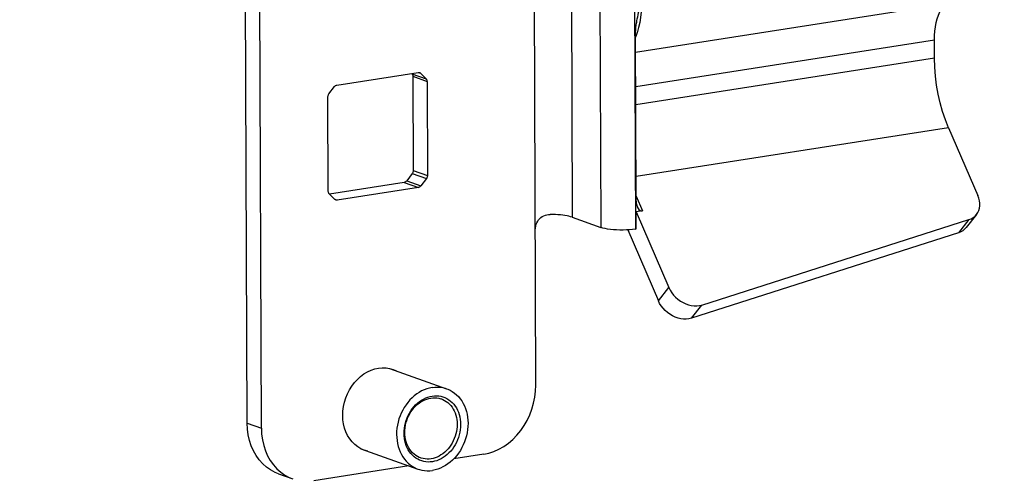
# Model space of a CAD drawing. Header units: inches. Extents: x 0 to 22, y 0 to 17.
# Tile 23 of 46: x 4.2 to 8.2, y 11.5 to 13.3. Entities that reach past the tile are written whole.
import ezdxf

# ---------------------------------------------------------------- set-up
doc = ezdxf.new("R2010")
doc.units = ezdxf.units.IN
doc.header["$LTSCALE"] = 1.21
doc.header["$MEASUREMENT"] = 0
doc.layers.get('0').update_dxf_attribs({"linetype": 'CONTINUOUS'})
doc.styles.get("Standard").update_dxf_attribs({"font": 'arial.ttf'})
doc.dimstyles.new('DIMSTYLE_1', dxfattribs={"dimtxt": 0.17, "dimasz": 0.2, "dimexe": 0.09, "dimexo": 0.07, "dimgap": 0.0425, "dimtad": 0, "dimtih": 1, "dimtoh": 1, "dimzin": 4, "dimdsep": 46, "dimtxsty": 'Standard', "dimblk": '_FILLED', "dimblk1": '_FILLED', "dimblk2": '_FILLED', "dimcen": 0.09, "dimadec": 3, "dimazin": 1, "dimtfac": 1, "dimtdec": 3, "dimtofl": 0, "dimtmove": 0, "dimatfit": 3, "dimldrblk": '_FILLED', "dimfxl": 0, "dimtolj": 1, "dimtzin": 4, "dimarcsym": 0})

# ---------------------------------------------------------------- blocks, each defined once
blk = doc.blocks.new('_FILLED')
at = {"color": 0, "linetype": 'ByBlock'}
blk.add_solid([(0, 0), (-1, 0.2), (-1, -0.2)], dxfattribs=at)
blk = doc.blocks.new('*D1')
at = {"color": 2, "linetype": 'Continuous'}
for p, q in [((20.9102, 11.4958), (20.8549, 11.6315)), ((20.9229, 11.4648), (11.4904, 7.6153)), ((21.0642, 11.1185), (20.9102, 11.4958)), ((1.2938, 3.4541), (10.7263, 7.3035)), ((1.2812, 3.4851), (1.2258, 3.6207)), ((1.4352, 3.1077), (1.2812, 3.4851))]:
    blk.add_line(p, q, dxfattribs=at)
at = {"color": 2, "linetype": 'Continuous', "xscale": 0.2, "yscale": 0.2, "zscale": 0.2}
for p, rotation in [((20.9229, 11.4648), 22.2006454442), ((1.2938, 3.4541), 202.2006454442)]:
    blk.add_blockref('_FILLED', p, dxfattribs=dict(at, rotation=rotation))
at = {"color": 2, "linetype": 'Continuous', "insert": (11.1084, 7.5444), "char_height": 0.17, "width": 0.594052, "attachment_point": 2, "line_spacing_factor": 0.9}
blk.add_mtext('37.00', dxfattribs=at)

msp = doc.modelspace()

# ---------------------------------------------------------------- linework, layer by layer
at = {"color": 7, "linetype": 'Continuous'}
for p, q in [((6.3056, 11.8292), (6.2971, 14.0164)), ((5.151, 11.6778), (5.1425, 13.865)), ((5.2077, 11.6575), (5.1993, 13.8447)), ((6.4466, 13.6499), (6.451, 12.5009)), ((6.5611, 13.609), (6.5656, 12.46)), ((6.6995, 13.6027), (6.7039, 12.4537)), ((7.9437, 13.353), (6.7046, 13.1593)), ((6.7121, 13.2427), (6.7069, 13.2272)), ((6.7069, 12.5654), (6.7043, 13.2298)), ((6.7069, 13.2272), (6.7043, 13.2205)), ((7.8994, 13.2089), (6.7051, 13.0222)), ((7.8997, 13.1368), (7.8994, 13.2089)), ((7.8997, 13.1368), (6.7054, 12.9501)), ((5.5094, 13.029), (5.8344, 13.0798)), ((5.8084, 13.0757), (5.8096, 13.0746)), ((5.8351, 13.0799), (5.8439, 13.0767)), ((5.8439, 13.0767), (5.8663, 13.0543)), ((5.8096, 13.0746), (5.8663, 13.0543)), ((5.8135, 13.0642), (5.815, 12.6873)), ((5.8135, 13.0642), (5.8703, 13.044)), ((5.8703, 13.044), (5.8717, 12.667)), ((5.4778, 12.9936), (5.5, 13.023)), ((5.4753, 12.6051), (5.4739, 12.982)), ((7.9564, 12.8587), (6.7065, 12.6632)), ((7.9564, 12.8587), (8.0735, 12.5871)), ((5.815, 12.6873), (5.8717, 12.667)), ((5.8111, 12.6757), (5.7889, 12.6463)), ((5.7889, 12.6463), (5.8456, 12.626)), ((5.8111, 12.6757), (5.8678, 12.6554)), ((5.8678, 12.6554), (5.8456, 12.626)), ((5.7794, 12.6402), (5.4805, 12.5935)), ((5.8362, 12.62), (5.5112, 12.5692)), ((5.7794, 12.6402), (5.8362, 12.62)), ((5.5017, 12.5723), (5.4793, 12.5947)), ((5.5018, 12.5726), (5.5112, 12.5692)), ((6.7068, 12.5846), (6.7322, 12.5258)), ((6.7322, 12.5258), (6.707, 12.5219)), ((6.451, 12.5009), (6.5656, 12.46)), ((6.7073, 12.4542), (6.707, 12.5219)), ((6.707, 12.5219), (6.8376, 12.2193)), ((6.9695, 12.1498), (8.0379, 12.4914)), ((8.0379, 12.4914), (7.996, 12.4388)), ((8.068, 12.5117), (8.0261, 12.4591)), ((6.6732, 12.4505), (6.7957, 12.1667)), ((6.7039, 12.4537), (6.7073, 12.4542)), ((7.996, 12.4388), (6.9276, 12.0972)), ((6.7957, 12.1667), (6.8376, 12.2193)), ((6.9276, 12.0972), (6.9695, 12.1498)), ((5.7204, 11.8965), (5.9487, 11.815)), ((5.151, 11.6778), (5.2077, 11.6575)), ((5.6057, 11.5753), (5.8342, 11.4938)), ((6.097, 11.5534), (5.977, 11.5346)), ((5.7982, 11.5067), (5.4182, 11.4473)), ((5.2765, 11.475), (5.3332, 11.4548))]:
    msp.add_line(p, q, dxfattribs=at)
for points in [[(6.709, 13.2808), (6.7097, 13.2854), (6.7113, 13.2938), (6.7129, 13.3022), (6.7147, 13.3106), (6.7166, 13.319), (6.7185, 13.3275), (6.7205, 13.3359), (6.7226, 13.3444), (6.7247, 13.3528), (6.7268, 13.3611), (6.7289, 13.3695)], [(6.7289, 13.3695), (6.7284, 13.3451), (6.7269, 13.3218), (6.7243, 13.2996), (6.7209, 13.2789), (6.7168, 13.2599), (6.7121, 13.2427)], [(7.8994, 13.2089), (7.8999, 13.2274), (7.9012, 13.2451), (7.9035, 13.2623), (7.9068, 13.2787), (7.9109, 13.2942), (7.9159, 13.3086), (7.9218, 13.3217), (7.9284, 13.3336), (7.9357, 13.344), (7.9437, 13.353)], [(6.7043, 13.2298), (6.7045, 13.2401), (6.7051, 13.25), (6.706, 13.2593), (6.7071, 13.2682), (6.7083, 13.2769), (6.709, 13.2808)], [(7.9564, 12.8587), (7.9436, 12.8906), (7.9324, 12.9237), (7.9227, 12.9581), (7.9146, 12.9934), (7.9083, 13.0291), (7.9036, 13.0652), (7.9008, 13.101), (7.8997, 13.1368)], [(5.8344, 13.0798), (5.8362, 13.0799), (5.8379, 13.0798), (5.8395, 13.0794), (5.8398, 13.0793)], [(5.8398, 13.0793), (5.8411, 13.0788), (5.8426, 13.0779), (5.8439, 13.0767)], [(5.8096, 13.0746), (5.8107, 13.0732), (5.8117, 13.0717), (5.8125, 13.07), (5.8131, 13.0681), (5.8134, 13.0662), (5.8135, 13.0642)], [(5.8663, 13.0543), (5.8675, 13.053), (5.8684, 13.0515), (5.8692, 13.0497), (5.8698, 13.0479), (5.8701, 13.046), (5.8703, 13.044)], [(5.5, 13.023), (5.5013, 13.0245), (5.5027, 13.0259), (5.5043, 13.027), (5.506, 13.0279), (5.5077, 13.0286), (5.5094, 13.029)], [(5.4739, 12.982), (5.474, 12.984), (5.4743, 12.9861), (5.4749, 12.9881), (5.4756, 12.99), (5.4766, 12.9919), (5.4778, 12.9936)], [(5.815, 12.6873), (5.8149, 12.6852), (5.8146, 12.6832), (5.814, 12.6812), (5.8132, 12.6792), (5.8123, 12.6774), (5.8111, 12.6757)], [(5.7889, 12.6463), (5.7876, 12.6447), (5.7861, 12.6434), (5.7846, 12.6422), (5.7829, 12.6413), (5.7812, 12.6407), (5.7794, 12.6402)], [(5.8717, 12.667), (5.8716, 12.665), (5.8713, 12.6629), (5.8707, 12.6609), (5.87, 12.659), (5.869, 12.6571), (5.8678, 12.6554)], [(5.4793, 12.5947), (5.4781, 12.596), (5.4772, 12.5976), (5.4764, 12.5993), (5.4758, 12.6011), (5.4755, 12.603), (5.4753, 12.6051)], [(5.8456, 12.626), (5.8443, 12.6245), (5.8429, 12.6231), (5.8413, 12.622), (5.8396, 12.6211), (5.8379, 12.6204), (5.8362, 12.62)], [(5.5058, 12.5697), (5.5045, 12.5702), (5.5031, 12.5711), (5.5017, 12.5723)], [(5.5112, 12.5692), (5.5095, 12.5691), (5.5077, 12.5692), (5.5061, 12.5696), (5.5058, 12.5697)], [(8.068, 12.5117), (8.0733, 12.5196), (8.0771, 12.5279), (8.0797, 12.537), (8.0811, 12.5465), (8.0811, 12.5564), (8.0799, 12.5666), (8.0773, 12.5768), (8.0735, 12.5871)], [(6.3032, 12.4494), (6.3036, 12.4575), (6.305, 12.4653), (6.307, 12.4724), (6.3097, 12.4789), (6.3129, 12.4849), (6.3166, 12.4903), (6.3209, 12.4952), (6.3258, 12.4996), (6.3313, 12.5035), (6.3372, 12.5067), (6.3436, 12.5091), (6.3501, 12.5108), (6.3567, 12.5117), (6.3633, 12.512)], [(6.451, 12.5009), (6.4448, 12.5029), (6.438, 12.5047), (6.4303, 12.5063), (6.422, 12.5078), (6.4132, 12.509), (6.4038, 12.5101), (6.394, 12.5109), (6.384, 12.5115), (6.3737, 12.5119), (6.3633, 12.512)], [(8.0379, 12.4914), (8.0468, 12.495), (8.0549, 12.4996), (8.0621, 12.5053), (8.068, 12.5117)], [(6.7039, 12.4537), (6.6924, 12.4521), (6.6804, 12.451), (6.6677, 12.4502), (6.6547, 12.4497), (6.6416, 12.4497), (6.6287, 12.4501), (6.6161, 12.4509), (6.6041, 12.4521), (6.5928, 12.4536), (6.5825, 12.4554), (6.5735, 12.4576), (6.5656, 12.46)], [(8.0261, 12.4591), (8.0202, 12.4527), (8.013, 12.447), (8.0049, 12.4424), (7.996, 12.4388)], [(6.8376, 12.2193), (6.8427, 12.2089), (6.849, 12.199), (6.8563, 12.1896), (6.8647, 12.1808), (6.8738, 12.1727), (6.8837, 12.1656), (6.8942, 12.1594), (6.905, 12.1543), (6.9161, 12.1504), (6.9273, 12.1478), (6.9384, 12.1463), (6.9492, 12.1462), (6.9596, 12.1474), (6.9695, 12.1498)], [(6.9276, 12.0972), (6.9177, 12.0947), (6.9073, 12.0936), (6.8965, 12.0937), (6.8854, 12.0952), (6.8742, 12.0978), (6.8631, 12.1017), (6.8523, 12.1068), (6.8418, 12.113), (6.8319, 12.1201), (6.8228, 12.1282), (6.8144, 12.137), (6.8071, 12.1464), (6.8008, 12.1563), (6.7957, 12.1667)], [(5.6194, 11.5694), (5.6057, 11.5753), (5.5931, 11.5828), (5.5813, 11.592), (5.5707, 11.6026), (5.5611, 11.6147), (5.5529, 11.6281), (5.546, 11.6426), (5.5405, 11.658), (5.5366, 11.6743), (5.5342, 11.6911), (5.5333, 11.7084), (5.534, 11.726), (5.5363, 11.7436), (5.5401, 11.761), (5.5455, 11.7782), (5.5522, 11.7948), (5.5604, 11.8107), (5.5698, 11.8258), (5.5804, 11.8398), (5.592, 11.8526), (5.6046, 11.864), (5.618, 11.8741), (5.632, 11.8825), (5.6465, 11.8893), (5.6613, 11.8943), (5.6764, 11.8976)], [(5.6764, 11.8976), (5.6915, 11.899), (5.7063, 11.8986), (5.7208, 11.8964), (5.7347, 11.8924)], [(5.7347, 11.8924), (5.7483, 11.8865), (5.7484, 11.8865)], [(5.8908, 11.8202), (5.8801, 11.818), (5.8695, 11.815), (5.859, 11.811), (5.8487, 11.8062), (5.8386, 11.8005), (5.8289, 11.7941), (5.8194, 11.7868), (5.8104, 11.7788), (5.8019, 11.7701), (5.7938, 11.7607), (5.7863, 11.7508), (5.7793, 11.7403), (5.773, 11.7293), (5.7674, 11.7179), (5.7624, 11.7062), (5.7582, 11.6942), (5.7547, 11.6819), (5.752, 11.6695), (5.7501, 11.657), (5.7489, 11.6445), (5.7486, 11.6321), (5.749, 11.6198), (5.7503, 11.6076), (5.7523, 11.5958), (5.7551, 11.5842), (5.7587, 11.5731), (5.763, 11.5624), (5.768, 11.5522), (5.7737, 11.5426), (5.7801, 11.5336), (5.7871, 11.5253), (5.7947, 11.5177), (5.8029, 11.5109), (5.8115, 11.5049), (5.8206, 11.4997), (5.83, 11.4954), (5.8342, 11.4938)], [(5.8908, 11.8202), (5.9015, 11.8214), (5.9121, 11.8216), (5.9226, 11.821), (5.933, 11.8194), (5.9431, 11.8169), (5.9487, 11.815)], [(5.9487, 11.815), (5.9529, 11.8134), (5.9623, 11.8091), (5.9714, 11.804), (5.98, 11.7979), (5.9882, 11.7911), (5.9958, 11.7835), (6.0028, 11.7752), (6.0091, 11.7663), (6.0149, 11.7566), (6.0199, 11.7465), (6.0242, 11.7358), (6.0278, 11.7246), (6.0306, 11.7131), (6.0326, 11.7012), (6.0339, 11.6891), (6.0343, 11.6768), (6.034, 11.6643), (6.0328, 11.6518), (6.0309, 11.6393), (6.0282, 11.6269), (6.0247, 11.6147), (6.0205, 11.6026), (6.0155, 11.5909), (6.0099, 11.5795), (6.0036, 11.5686), (5.9966, 11.5581), (5.9891, 11.5481), (5.981, 11.5388), (5.9725, 11.5301), (5.9634, 11.5221), (5.954, 11.5148), (5.9442, 11.5083), (5.9342, 11.5026), (5.9239, 11.4978), (5.9134, 11.4939), (5.9028, 11.4908), (5.8921, 11.4887)], [(6.097, 11.5534), (6.1176, 11.5578), (6.1379, 11.5645), (6.1578, 11.5734), (6.1771, 11.5844), (6.1956, 11.5975), (6.2132, 11.6126), (6.2297, 11.6294), (6.2449, 11.6477), (6.2586, 11.6676), (6.2708, 11.6886), (6.2813, 11.7108), (6.29, 11.7337), (6.2968, 11.7572), (6.3017, 11.7811), (6.3046, 11.8051), (6.3056, 11.8292)], [(5.892, 11.5232), (5.8833, 11.5222), (5.8746, 11.522), (5.8659, 11.5226), (5.8574, 11.5241), (5.849, 11.5263), (5.8408, 11.5293), (5.833, 11.5332), (5.8255, 11.5378), (5.8185, 11.543), (5.8119, 11.549), (5.8058, 11.5556), (5.8003, 11.5628), (5.7953, 11.5706), (5.7909, 11.579), (5.7872, 11.5878), (5.784, 11.597), (5.7816, 11.6065), (5.7798, 11.6164), (5.7787, 11.6265), (5.7783, 11.6367), (5.7786, 11.6471), (5.7796, 11.6575), (5.7813, 11.6679), (5.7837, 11.6782), (5.7868, 11.6884), (5.7905, 11.6984), (5.7948, 11.7081), (5.7997, 11.7174), (5.8052, 11.7264), (5.8112, 11.7349), (5.8177, 11.7429), (5.8247, 11.7504), (5.8321, 11.7573), (5.8399, 11.7635), (5.848, 11.7691), (5.8564, 11.774), (5.865, 11.7781), (5.8736, 11.7814), (5.8823, 11.7839), (5.8909, 11.7857)], [(5.844, 11.5386), (5.8391, 11.5406), (5.8318, 11.5441), (5.8249, 11.5483), (5.8184, 11.5532), (5.8123, 11.5588), (5.8067, 11.5649), (5.8016, 11.5716), (5.797, 11.5788), (5.7929, 11.5865), (5.7894, 11.5947), (5.7865, 11.6032), (5.7842, 11.612), (5.7826, 11.6212), (5.7816, 11.6305), (5.7812, 11.64), (5.7815, 11.6496), (5.7825, 11.6592), (5.784, 11.6689), (5.7862, 11.6784), (5.7891, 11.6878), (5.7925, 11.6971), (5.7965, 11.706), (5.8011, 11.7147), (5.8061, 11.723), (5.8117, 11.7308), (5.8177, 11.7383), (5.8242, 11.7452), (5.8311, 11.7516), (5.8383, 11.7574), (5.8458, 11.7626), (5.8536, 11.7671), (5.8615, 11.7709), (5.8695, 11.7739), (5.8775, 11.7763), (5.8855, 11.7779)], [(5.8855, 11.7779), (5.8935, 11.7788), (5.9016, 11.779), (5.9096, 11.7784), (5.9175, 11.7771), (5.9253, 11.775), (5.928, 11.7741)], [(5.8909, 11.7857), (5.8996, 11.7866), (5.9083, 11.7868), (5.9169, 11.7862), (5.9255, 11.7848), (5.9339, 11.7825), (5.9421, 11.7795), (5.9499, 11.7757), (5.9574, 11.7711), (5.9644, 11.7658), (5.971, 11.7598), (5.977, 11.7532), (5.9826, 11.746), (5.9876, 11.7382), (5.992, 11.7299), (5.9957, 11.7211), (5.9989, 11.7119), (6.0013, 11.7023), (6.0031, 11.6925), (6.0042, 11.6824), (6.0046, 11.6721), (6.0043, 11.6617), (6.0033, 11.6513), (6.0016, 11.6409), (5.9992, 11.6306), (5.9961, 11.6204), (5.9924, 11.6105), (5.9881, 11.6008), (5.9832, 11.5914), (5.9777, 11.5825), (5.9717, 11.574), (5.9652, 11.566), (5.9582, 11.5585), (5.9508, 11.5516), (5.943, 11.5453), (5.9348, 11.5397), (5.9265, 11.5349), (5.9179, 11.5308), (5.9093, 11.5275), (5.9006, 11.5249), (5.892, 11.5232)], [(5.928, 11.7741), (5.9329, 11.7722), (5.9401, 11.7686), (5.9471, 11.7644), (5.9536, 11.7595), (5.9596, 11.754), (5.9653, 11.7478), (5.9704, 11.7412), (5.975, 11.7339), (5.9791, 11.7262), (5.9826, 11.7181), (5.9855, 11.7096), (5.9877, 11.7007), (5.9894, 11.6916), (5.9904, 11.6822), (5.9907, 11.6727), (5.9905, 11.6631), (5.9895, 11.6535), (5.9879, 11.6439), (5.9857, 11.6343), (5.9829, 11.6249), (5.9795, 11.6157), (5.9755, 11.6067), (5.9709, 11.598), (5.9659, 11.5898), (5.9603, 11.5819), (5.9543, 11.5745), (5.9478, 11.5676), (5.9409, 11.5612), (5.9337, 11.5553), (5.9262, 11.5502), (5.9184, 11.5457), (5.9105, 11.5419), (5.9025, 11.5388), (5.8945, 11.5365), (5.8865, 11.5349)], [(5.2765, 11.475), (5.2626, 11.4808), (5.2449, 11.4903), (5.2283, 11.5019), (5.213, 11.5155), (5.1991, 11.531), (5.1868, 11.5483), (5.1762, 11.5671), (5.1673, 11.5872), (5.1603, 11.6086), (5.1552, 11.631), (5.1521, 11.654), (5.151, 11.6778)], [(5.2077, 11.6575), (5.2088, 11.6337), (5.2119, 11.6107), (5.217, 11.5884), (5.224, 11.567), (5.2329, 11.5468), (5.2436, 11.528), (5.2559, 11.5108), (5.2698, 11.4953)], [(5.6337, 11.5653), (5.6332, 11.5654), (5.6194, 11.5694)], [(5.8865, 11.5349), (5.8784, 11.534), (5.8704, 11.5338), (5.8624, 11.5343), (5.8544, 11.5357), (5.8467, 11.5377), (5.844, 11.5386)], [(5.2698, 11.4953), (5.2851, 11.4816), (5.3016, 11.47), (5.3193, 11.4605), (5.3333, 11.4548)], [(5.8342, 11.4938), (5.8398, 11.492), (5.8499, 11.4895), (5.8603, 11.4879), (5.8708, 11.4872), (5.8814, 11.4875), (5.8921, 11.4887)]]:
    msp.add_lwpolyline(points, dxfattribs=at)
msp.add_ellipse((6.732, 12.5694), major_axis=(0.0031, 0.0437), ratio=0.570621, start_param=1.701229, end_param=3.272025, dxfattribs=at)

# ---------------------------------------------------------------- dimensions: what is measured, and where the dimension line sits
at = {"color": 2, "linetype": 'Continuous'}
dim = msp.add_linear_dim(base=(20.9229, 11.4648), p1=(1.4616, 3.0429), p2=(21.0907, 11.0536), angle=22.2006, text='37.00', dimstyle='DIMSTYLE_1', dxfattribs=at)
dim.commit()
dim.dimension.update_dxf_attribs({"geometry": '*D1', "text_midpoint": (11.108, 7.4585), "dimtype": 160})

doc.saveas('drawing.dxf')
